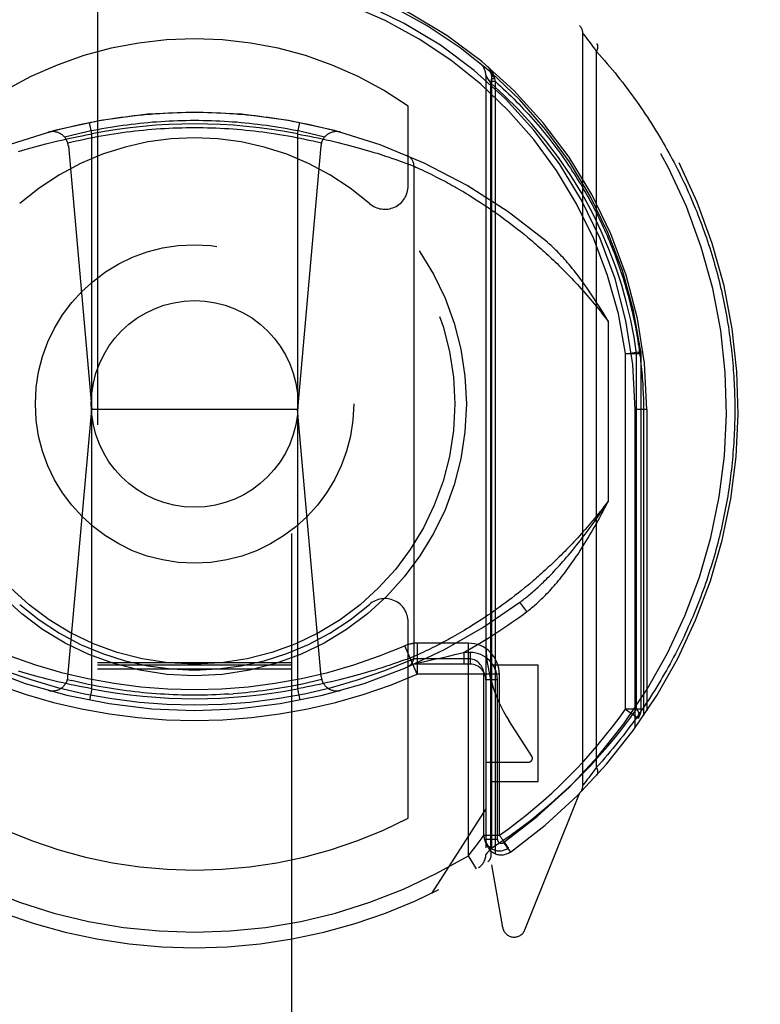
# Model space of a CAD drawing. Header units: inches. Extents: x 0 to 181, y 0 to 117.
# Tile 15 of 92: x 55.779 to 56.733, y 11.917 to 13.185. Entities that reach past the tile are written whole.
import ezdxf

# ---------------------------------------------------------------- set-up
doc = ezdxf.new("R2010")
doc.units = ezdxf.units.IN
doc.header["$LTSCALE"] = 9.946809
doc.header["$MEASUREMENT"] = 0
doc.linetypes.add('HIDDEN', pattern=[0.2, 0.1, -0.1])
doc.layers.get('0').update_dxf_attribs({"linetype": 'CONTINUOUS'})
doc.layers.add('DEFAULT_2', color=8, linetype='HIDDEN')
doc.layers.add('DIMENSIONS', color=7, linetype='CONTINUOUS')
doc.styles.get("Standard").update_dxf_attribs({"font": 'arial.ttf'})
doc.dimstyles.new('DIMSTYLE_1', dxfattribs={"dimtxt": 0.797872, "dimasz": 1.06383, "dimexe": 0.09, "dimexo": 0.07, "dimgap": 0.0375, "dimtad": 0, "dimtih": 1, "dimtoh": 1, "dimzin": 4, "dimdsep": 46, "dimtxsty": 'Standard', "dimblk": '_FILLED', "dimblk1": '_FILLED', "dimblk2": '_FILLED', "dimcen": 0.09, "dimazin": 1, "dimtfac": 1, "dimtofl": 0, "dimtmove": 0, "dimatfit": 3, "dimldrblk": '_FILLED', "dimfxl": 1, "dimtolj": 1, "dimtzin": 4, "dimarcsym": 0})

# ---------------------------------------------------------------- blocks, each defined once
blk = doc.blocks.new('_FILLED')
at = {"color": 0, "linetype": 'ByBlock'}
blk.add_solid([(0, 0), (-1, 0.2), (-1, -0.2)], dxfattribs=at)
blk = doc.blocks.new('*D13')
at = {"layer": 'DIMENSIONS', "color": 2, "linetype": 'Continuous'}
for p, q in [((55.1921, 50.0227), (53.1503, 50.0227)), ((58.8171, 50.0227), (60.9448, 50.0227))]:
    blk.add_line(p, q, dxfattribs=at)
at = {"layer": 'DIMENSIONS', "color": 2, "linetype": 'Continuous', "xscale": 1.0638297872, "yscale": 1.0638297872, "zscale": 1.0638297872}
blk.add_blockref('_FILLED', (55.1921, 50.0227), dxfattribs=at)
at = {"layer": 'DIMENSIONS', "color": 2, "linetype": 'Continuous', "xscale": 1.0638297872, "yscale": 1.0638297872, "zscale": 1.0638297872, "rotation": 180}
blk.add_blockref('_FILLED', (58.8171, 50.0227), dxfattribs=at)
at = {"layer": 'DIMENSIONS', "color": 2, "linetype": 'Continuous', "insert": (52.7513, 50.4216), "char_height": 0.79787, "width": 2.168196, "attachment_point": 3, "line_spacing_factor": 0.9}
blk.add_mtext('3.63', dxfattribs=at)

msp = doc.modelspace()

# ---------------------------------------------------------------- linework, layer by layer
at = {"layer": 'DEFAULT_2', "color": 8, "linetype": 'HIDDEN'}
for p, q in [((55.8796, 35.5408), (55.8796, 9.539)), ((56.1296, 9.539), (56.1296, 35.5408)), ((56.5046, 12.1992), (56.5046, 13.1667)), ((56.5047, 13.1666), (56.5048, 13.1665)), ((56.5048, 13.1665), (56.5066, 13.1643)), ((56.5066, 13.1643), (56.5084, 13.1619)), ((56.5084, 13.1619), (56.5102, 13.1596)), ((56.5102, 13.1596), (56.5122, 13.1571)), ((56.5122, 13.1571), (56.514, 13.1546)), ((56.514, 13.1546), (56.5161, 13.1518)), ((56.5161, 13.1518), (56.518, 13.1494)), ((56.5205, 13.1459), (56.5222, 13.1436)), ((56.5222, 12.2223), (56.5222, 13.1436)), ((56.3796, 13.1131), (56.3796, 12.11)), ((56.3799, 13.1125), (56.381, 13.1108)), ((56.381, 13.1108), (56.3828, 13.1077)), ((56.3828, 13.1077), (56.3855, 13.1032)), ((56.3871, 13.1129), (56.3871, 13.1128)), ((56.3871, 13.1129), (56.3871, 12.0967)), ((56.3871, 13.1091), (56.3906, 13.1091)), ((56.3871, 13.1053), (56.3915, 13.1053)), ((56.3901, 13.1117), (56.3903, 13.111)), ((56.3903, 13.111), (56.3906, 13.1091)), ((56.3906, 13.1091), (56.3915, 13.1053)), ((56.3915, 13.1053), (56.3915, 12.0718)), ((56.3855, 13.1033), (56.3855, 12.1173)), ((56.2796, 12.9706), (56.2796, 13.0734)), ((55.8721, 13.0375), (55.8692, 13.0522)), ((56.1371, 13.0375), (56.14, 13.0522)), ((55.8283, 13.0285), (55.8335, 13.0297)), ((55.8335, 13.0297), (55.8387, 13.0309)), ((55.8387, 13.0309), (55.8439, 13.032)), ((55.8439, 13.032), (55.8492, 13.0331)), ((55.8492, 13.0331), (55.8545, 13.0342)), ((55.8545, 13.0342), (55.8597, 13.0352)), ((55.8597, 13.0352), (55.865, 13.0362)), ((55.8721, 12.3234), (55.8721, 13.0375)), ((56.1371, 13.0375), (56.1424, 13.0366)), ((56.1371, 13.0375), (56.1371, 12.3234)), ((56.1424, 13.0366), (56.1477, 13.0356)), ((56.1477, 13.0356), (56.153, 13.0346)), ((56.153, 13.0346), (56.1583, 13.0335)), ((56.1583, 13.0335), (56.1636, 13.0324)), ((56.1636, 13.0324), (56.1688, 13.0313)), ((56.1688, 13.0313), (56.174, 13.0301)), ((56.174, 13.0301), (56.1792, 13.0289)), ((55.7821, 13.0163), (55.7865, 13.0176)), ((55.7865, 13.0176), (55.7895, 13.0185)), ((55.7895, 13.0185), (55.794, 13.0198)), ((55.794, 13.0198), (55.7987, 13.021)), ((55.7987, 13.021), (55.8034, 13.0223)), ((55.8034, 13.0223), (55.8083, 13.0236)), ((55.8083, 13.0236), (55.8132, 13.0249)), ((55.8132, 13.0249), (55.8182, 13.0261)), ((55.8182, 13.0261), (55.8232, 13.0273)), ((55.8232, 13.0273), (55.8283, 13.0285)), ((55.842, 13.0223), (55.8721, 12.683)), ((56.1673, 13.0223), (56.1371, 12.683)), ((56.1792, 13.0289), (56.1843, 13.0277)), ((56.1843, 13.0277), (56.1894, 13.0265)), ((56.1894, 13.0265), (56.1944, 13.0253)), ((56.1944, 13.0253), (56.1993, 13.024)), ((56.1993, 13.024), (56.2042, 13.0228)), ((56.2042, 13.0228), (56.209, 13.0215)), ((56.209, 13.0215), (56.2137, 13.0202)), ((56.2137, 13.0202), (56.2183, 13.0189)), ((56.2183, 13.0189), (56.2227, 13.0176)), ((56.2227, 13.0176), (56.2271, 13.0163)), ((55.7779, 13.0151), (55.7821, 13.0163)), ((56.2271, 13.0163), (56.2314, 13.0151)), ((56.2314, 13.0151), (56.2355, 13.0138)), ((56.2355, 13.0138), (56.2395, 13.0126)), ((56.2395, 13.0126), (56.2434, 13.0114)), ((56.2434, 13.0114), (56.2471, 13.0102)), ((56.2471, 13.0102), (56.2506, 13.009)), ((56.2506, 13.009), (56.254, 13.0079)), ((56.254, 13.0079), (56.2583, 13.0064)), ((56.2583, 13.0064), (56.2624, 13.0051)), ((56.2624, 13.0051), (56.2661, 13.0038)), ((56.2661, 13.0038), (56.2695, 13.0026)), ((56.2695, 13.0026), (56.2719, 13.0017)), ((56.2719, 13.0017), (56.2755, 13.0004)), ((56.2755, 13.0004), (56.2791, 12.9991)), ((56.2791, 12.9991), (56.2825, 12.9978)), ((56.2825, 12.9978), (56.286, 12.9965)), ((56.286, 12.9965), (56.2869, 12.9962)), ((56.2869, 12.9962), (56.287, 12.9961)), ((56.287, 12.9961), (56.2871, 12.9961)), ((56.2871, 12.9961), (56.2872, 12.9961)), ((56.2871, 12.9961), (56.2871, 12.3649)), ((56.2872, 12.9961), (56.2896, 12.9949)), ((56.2896, 12.9949), (56.2925, 12.9936)), ((56.2925, 12.9936), (56.2952, 12.9924)), ((56.2952, 12.9924), (56.2977, 12.9912)), ((56.2977, 12.9912), (56.3006, 12.9898)), ((56.3006, 12.9898), (56.3038, 12.9883)), ((56.3038, 12.9883), (56.3064, 12.987)), ((56.3064, 12.987), (56.3092, 12.9856)), ((56.3092, 12.9856), (56.3122, 12.9841)), ((56.3122, 12.9841), (56.3154, 12.9825)), ((56.3154, 12.9825), (56.3187, 12.9808)), ((56.3187, 12.9808), (56.3222, 12.979)), ((56.3222, 12.979), (56.3258, 12.977)), ((56.3258, 12.977), (56.3284, 12.9757)), ((56.3284, 12.9757), (56.331, 12.9743)), ((56.331, 12.9743), (56.3336, 12.9728)), ((56.3336, 12.9728), (56.3364, 12.9713)), ((56.3364, 12.9713), (56.3392, 12.9697)), ((56.3392, 12.9697), (56.342, 12.9681)), ((56.342, 12.9681), (56.345, 12.9664)), ((56.345, 12.9664), (56.348, 12.9646)), ((56.348, 12.9646), (56.3511, 12.9628)), ((56.3511, 12.9628), (56.3542, 12.9609)), ((56.3542, 12.9609), (56.3574, 12.959)), ((56.3574, 12.959), (56.3606, 12.957)), ((56.3606, 12.957), (56.3639, 12.9549)), ((56.3639, 12.9549), (56.3673, 12.9528)), ((56.3673, 12.9528), (56.3708, 12.9506)), ((56.3708, 12.9506), (56.3742, 12.9483)), ((56.3742, 12.9483), (56.3778, 12.946)), ((56.3778, 12.946), (56.3814, 12.9436)), ((56.3814, 12.9436), (56.3851, 12.9411)), ((56.3851, 12.9411), (56.3888, 12.9385)), ((56.3888, 12.9385), (56.3926, 12.9359)), ((56.3926, 12.9359), (56.3964, 12.9332)), ((56.3964, 12.9332), (56.4003, 12.9304)), ((56.4003, 12.9304), (56.4042, 12.9275)), ((56.4042, 12.9275), (56.4082, 12.9245)), ((56.4082, 12.9245), (56.4122, 12.9215)), ((56.4122, 12.9215), (56.4163, 12.9183)), ((56.4163, 12.9183), (56.4204, 12.9151)), ((56.4204, 12.9151), (56.4246, 12.9118)), ((56.4246, 12.9118), (56.4288, 12.9084)), ((56.4288, 12.9084), (56.4331, 12.9048)), ((56.5371, 12.7964), (56.5371, 12.5646)), ((56.5596, 12.7546), (56.5794, 12.7573)), ((56.5596, 12.2971), (56.5596, 12.7547)), ((56.5796, 12.7546), (56.5596, 12.7546)), ((56.5738, 12.2971), (56.5738, 12.7547)), ((56.5796, 12.7546), (56.5794, 12.7573)), ((56.5796, 12.2971), (56.5796, 12.7546)), ((55.8415, 12.3388), (55.8721, 12.683)), ((56.1371, 12.683), (55.8721, 12.683)), ((56.1677, 12.3388), (56.1371, 12.683)), ((56.5871, 12.683), (56.5721, 12.6829)), ((56.5721, 12.2732), (56.5721, 12.6829)), ((56.5871, 12.683), (56.5827, 12.6829)), ((56.5827, 12.6829), (56.5827, 12.2883)), ((56.5871, 12.683), (56.5871, 12.2948)), ((56.4404, 12.4622), (56.4361, 12.4585)), ((56.4212, 12.4465), (56.4171, 12.4432)), ((56.4254, 12.4498), (56.4212, 12.4465)), ((56.4296, 12.4532), (56.4254, 12.4498)), ((56.405, 12.434), (56.4011, 12.4312)), ((56.409, 12.437), (56.405, 12.434)), ((56.413, 12.4401), (56.409, 12.437)), ((56.4171, 12.4432), (56.413, 12.4401)), ((56.4326, 12.4227), (56.4236, 12.4347)), ((56.3896, 12.423), (56.3859, 12.4204)), ((56.3934, 12.4256), (56.3896, 12.423)), ((56.3972, 12.4283), (56.3934, 12.4256)), ((56.4011, 12.4312), (56.3972, 12.4283)), ((56.2796, 12.1567), (56.2796, 12.4094)), ((56.368, 12.4086), (56.3646, 12.4064)), ((56.3715, 12.4108), (56.368, 12.4086)), ((56.375, 12.4131), (56.3715, 12.4108)), ((56.3786, 12.4155), (56.375, 12.4131)), ((56.3822, 12.4179), (56.3786, 12.4155)), ((56.3859, 12.4204), (56.3822, 12.4179)), ((56.3486, 12.3967), (56.3456, 12.3949)), ((56.3517, 12.3985), (56.3486, 12.3967)), ((56.3548, 12.4004), (56.3517, 12.3985)), ((56.358, 12.4023), (56.3548, 12.4004)), ((56.3613, 12.4044), (56.358, 12.4023)), ((56.3646, 12.4064), (56.3613, 12.4044)), ((56.3263, 12.3841), (56.3238, 12.3828)), ((56.3288, 12.3855), (56.3263, 12.3841)), ((56.3314, 12.3869), (56.3288, 12.3855)), ((56.3341, 12.3884), (56.3314, 12.3869)), ((56.3369, 12.3899), (56.3341, 12.3884)), ((56.3397, 12.3915), (56.3369, 12.3899)), ((56.3426, 12.3932), (56.3397, 12.3915)), ((56.3456, 12.3949), (56.3426, 12.3932)), ((56.2913, 12.342), (56.2754, 12.3787)), ((56.3571, 12.382), (56.2913, 12.382)), ((56.2913, 12.382), (56.2913, 12.342)), ((56.2993, 12.3705), (56.2965, 12.3692)), ((56.3024, 12.372), (56.2993, 12.3705)), ((56.3049, 12.3732), (56.3024, 12.372)), ((56.3076, 12.3745), (56.3049, 12.3732)), ((56.3105, 12.376), (56.3076, 12.3745)), ((56.3136, 12.3775), (56.3105, 12.376)), ((56.3168, 12.3792), (56.3136, 12.3775)), ((56.3202, 12.3809), (56.3168, 12.3792)), ((56.3238, 12.3828), (56.3202, 12.3809)), ((56.3571, 12.1085), (56.3571, 12.382)), ((56.267, 12.3575), (56.2633, 12.3562)), ((56.2703, 12.3587), (56.267, 12.3575)), ((56.2741, 12.36), (56.2703, 12.3587)), ((56.2774, 12.3612), (56.2741, 12.36)), ((56.2807, 12.3624), (56.2774, 12.3612)), ((56.284, 12.3637), (56.2807, 12.3624)), ((56.287, 12.3648), (56.284, 12.3637)), ((56.2871, 12.3649), (56.287, 12.3648)), ((56.288, 12.3653), (56.2872, 12.3649)), ((56.2908, 12.3665), (56.288, 12.3653)), ((56.2901, 12.3563), (56.2991, 12.3582)), ((56.2936, 12.3678), (56.2908, 12.3665)), ((56.3571, 12.362), (56.2913, 12.362)), ((56.2965, 12.3692), (56.2936, 12.3678)), ((56.2991, 12.3582), (56.3046, 12.3594)), ((56.3046, 12.3594), (56.3133, 12.3613)), ((56.3133, 12.3613), (56.3224, 12.3633)), ((56.3224, 12.3633), (56.3316, 12.3654)), ((56.3316, 12.3654), (56.3413, 12.3677)), ((56.3413, 12.3677), (56.3511, 12.37)), ((56.3596, 12.37), (56.3511, 12.37)), ((56.3511, 12.37), (56.3511, 12.355)), ((56.3596, 12.37), (56.3596, 12.355)), ((55.7821, 12.3446), (55.7779, 12.3459)), ((55.8796, 12.3572), (56.1296, 12.3572)), ((55.8796, 12.354), (56.1296, 12.354)), ((55.8796, 12.3489), (56.1296, 12.3489)), ((56.2286, 12.345), (56.2242, 12.3437)), ((56.2328, 12.3463), (56.2286, 12.345)), ((56.2368, 12.3475), (56.2328, 12.3463)), ((56.2408, 12.3488), (56.2368, 12.3475)), ((56.2446, 12.35), (56.2408, 12.3488)), ((56.2483, 12.3511), (56.2446, 12.35)), ((56.2518, 12.3523), (56.2483, 12.3511)), ((56.2551, 12.3534), (56.2518, 12.3523)), ((56.2594, 12.3548), (56.2551, 12.3534)), ((56.2633, 12.3562), (56.2594, 12.3548)), ((56.3596, 12.355), (56.2871, 12.355)), ((56.4471, 12.3539), (56.3871, 12.3539)), ((56.4471, 12.2039), (56.4471, 12.3539)), ((55.7865, 12.3433), (55.7821, 12.3446)), ((55.791, 12.342), (55.7865, 12.3433)), ((55.7956, 12.3407), (55.791, 12.342)), ((55.8003, 12.3395), (55.7956, 12.3407)), ((55.805, 12.3382), (55.8003, 12.3395)), ((55.8099, 12.3369), (55.805, 12.3382)), ((55.8148, 12.3357), (55.8099, 12.3369)), ((55.8199, 12.3344), (55.8148, 12.3357)), ((55.8249, 12.3332), (55.8199, 12.3344)), ((55.83, 12.332), (55.8249, 12.3332)), ((55.8409, 12.3351), (55.8462, 12.3338)), ((56.1809, 12.3324), (56.1757, 12.3312)), ((56.186, 12.3336), (56.1809, 12.3324)), ((56.1911, 12.3348), (56.186, 12.3336)), ((56.196, 12.3361), (56.1911, 12.3348)), ((56.201, 12.3373), (56.196, 12.3361)), ((56.2058, 12.3386), (56.201, 12.3373)), ((56.2106, 12.3399), (56.2058, 12.3386)), ((56.2152, 12.3412), (56.2106, 12.3399)), ((56.2198, 12.3425), (56.2152, 12.3412)), ((56.2242, 12.3437), (56.2198, 12.3425)), ((56.3971, 12.342), (56.2912, 12.342)), ((56.3771, 12.1347), (56.3771, 12.342)), ((56.3946, 12.335), (56.3796, 12.335)), ((56.3946, 12.1295), (56.3946, 12.335)), ((56.3971, 12.1347), (56.3971, 12.342)), ((55.8352, 12.3308), (55.83, 12.332)), ((55.8404, 12.3297), (55.8352, 12.3308)), ((55.8457, 12.3285), (55.8404, 12.3297)), ((55.8509, 12.3274), (55.8457, 12.3285)), ((55.8562, 12.3264), (55.8509, 12.3274)), ((55.8615, 12.3254), (55.8562, 12.3264)), ((55.8668, 12.3244), (55.8615, 12.3254)), ((55.8721, 12.3234), (55.8668, 12.3244)), ((55.8721, 12.3234), (55.8692, 12.3087)), ((56.1371, 12.3234), (56.14, 12.3087)), ((56.1495, 12.3257), (56.1442, 12.3247)), ((56.1548, 12.3267), (56.1495, 12.3257)), ((56.1601, 12.3278), (56.1548, 12.3267)), ((56.1653, 12.3289), (56.1601, 12.3278)), ((56.1706, 12.33), (56.1653, 12.3289)), ((56.1757, 12.3312), (56.1706, 12.33)), ((56.0487, 12.3165), (56.0542, 12.3169)), ((56.5796, 12.2971), (56.5596, 12.2971)), ((56.5596, 12.2971), (56.5759, 12.2855)), ((56.4388, 12.2366), (56.4094, 12.2825)), ((56.3796, 12.2289), (56.4346, 12.2289)), ((56.52, 12.2193), (56.518, 12.2166)), ((56.5222, 12.2223), (56.52, 12.2193)), ((56.5102, 12.2064), (56.5084, 12.204)), ((56.5122, 12.2089), (56.5102, 12.2064)), ((56.514, 12.2113), (56.5122, 12.2089)), ((56.5161, 12.2141), (56.514, 12.2113)), ((56.518, 12.2166), (56.5161, 12.2141)), ((56.3871, 12.2039), (56.4471, 12.2039)), ((56.5047, 12.1993), (56.5046, 12.1992)), ((56.5049, 12.1996), (56.5047, 12.1994)), ((56.5047, 12.1994), (56.5047, 12.1993)), ((56.5066, 12.2017), (56.5049, 12.1996)), ((56.5084, 12.204), (56.5066, 12.2017)), ((56.43, 12.0131), (56.5002, 12.1886)), ((56.3796, 12.1689), (56.3096, 12.0599)), ((56.3771, 12.1347), (56.3971, 12.1347)), ((56.3946, 12.1295), (56.3796, 12.1295)), ((56.3855, 12.1173), (56.3829, 12.114)), ((56.4025, 12.1254), (56.4112, 12.1132)), ((56.408, 12.1178), (56.4084, 12.1182)), ((56.4084, 12.1182), (56.4087, 12.1183)), ((56.4084, 12.1182), (56.4087, 12.1183)), ((56.3571, 12.1085), (56.3622, 12.1147)), ((56.3675, 12.0914), (56.3571, 12.1085)), ((56.3829, 12.114), (56.381, 12.1117)), ((56.3871, 12.0967), (56.4013, 12.0161))]:
    msp.add_line(p, q, dxfattribs=at)
for points in [[(56.5046, 13.1667), (56.5046, 13.1667), (56.5047, 13.1666)], [(56.518, 13.1494), (56.52, 13.1466), (56.5205, 13.1459)], [(56.5222, 13.1436), (56.5223, 13.1439), (56.5225, 13.1441), (56.5226, 13.1444), (56.5227, 13.1446), (56.5228, 13.1449), (56.5229, 13.1451), (56.523, 13.1454), (56.5231, 13.1456), (56.5232, 13.1459), (56.5233, 13.1461), (56.5234, 13.1464), (56.5235, 13.1466), (56.5236, 13.1469), (56.5236, 13.1471), (56.5237, 13.1473), (56.5238, 13.1476), (56.5238, 13.1478), (56.5239, 13.148), (56.5239, 13.1483), (56.5239, 13.1485), (56.524, 13.1487), (56.524, 13.149), (56.524, 13.1492), (56.524, 13.1494), (56.524, 13.1496), (56.524, 13.1498), (56.524, 13.1501), (56.524, 13.1503), (56.524, 13.1505), (56.524, 13.1507), (56.524, 13.1509), (56.5239, 13.1511), (56.5239, 13.1513), (56.5238, 13.1515), (56.5238, 13.1516), (56.5237, 13.1518), (56.5237, 13.152), (56.5236, 13.1522), (56.5236, 13.1524), (56.5235, 13.1525), (56.5234, 13.1527), (56.5233, 13.1528), (56.5232, 13.153), (56.5231, 13.1532), (56.523, 13.1533), (56.5229, 13.1534), (56.5228, 13.1536), (56.5227, 13.1537)], [(56.5222, 13.1436), (56.5257, 13.1397), (56.5292, 13.1358), (56.5326, 13.1319), (56.536, 13.1279), (56.5394, 13.124), (56.5427, 13.12), (56.546, 13.116), (56.5492, 13.112), (56.5524, 13.108), (56.5556, 13.104), (56.5587, 13.0999), (56.5618, 13.0959), (56.5648, 13.0918), (56.5678, 13.0878), (56.5708, 13.0837), (56.5737, 13.0796), (56.5766, 13.0755), (56.5794, 13.0715), (56.5822, 13.0673), (56.585, 13.0632), (56.5877, 13.0591), (56.5904, 13.055), (56.593, 13.0509), (56.5957, 13.0467), (56.5982, 13.0426), (56.6008, 13.0384), (56.6033, 13.0343), (56.6058, 13.0301), (56.6082, 13.0259), (56.6106, 13.0218), (56.6129, 13.0176), (56.6153, 13.0134), (56.6175, 13.0092), (56.6198, 13.005), (56.622, 13.0008), (56.6242, 12.9966), (56.6263, 12.9924), (56.6284, 12.9882), (56.6305, 12.984), (56.6326, 12.9798), (56.6346, 12.9756), (56.6366, 12.9714), (56.6385, 12.9671), (56.6404, 12.9629), (56.6423, 12.9587), (56.6441, 12.9545), (56.6459, 12.9502), (56.6477, 12.946), (56.6494, 12.9418), (56.6512, 12.9376), (56.6528, 12.9333), (56.6545, 12.9291), (56.6561, 12.9248), (56.6577, 12.9206), (56.6592, 12.9164), (56.6608, 12.9121), (56.6622, 12.9079), (56.6637, 12.9036), (56.6651, 12.8994), (56.6665, 12.8952), (56.6679, 12.8909), (56.6692, 12.8867), (56.6705, 12.8824), (56.6718, 12.8782), (56.6731, 12.8739), (56.6743, 12.8697), (56.6755, 12.8655), (56.6766, 12.8612), (56.6778, 12.857), (56.6789, 12.8527), (56.6799, 12.8485), (56.681, 12.8442), (56.682, 12.84), (56.683, 12.8358), (56.6839, 12.8315), (56.6849, 12.8273), (56.6858, 12.823), (56.6866, 12.8188), (56.6875, 12.8145), (56.6883, 12.8103), (56.6891, 12.8061), (56.6898, 12.8018), (56.6906, 12.7976), (56.6913, 12.7933), (56.692, 12.7891), (56.6926, 12.7849), (56.6932, 12.7806), (56.6938, 12.7764), (56.6944, 12.7721), (56.6949, 12.7679), (56.6955, 12.7637), (56.6959, 12.7594), (56.6964, 12.7552), (56.6968, 12.7509), (56.6973, 12.7467), (56.6976, 12.7425), (56.698, 12.7382), (56.6983, 12.734), (56.6986, 12.7297), (56.6989, 12.7255), (56.6992, 12.7212), (56.6994, 12.717), (56.6996, 12.7128), (56.6997, 12.7085), (56.6999, 12.7043), (56.7, 12.7), (56.7001, 12.6958), (56.7002, 12.6915), (56.7002, 12.6872), (56.7002, 12.683)], [(56.3818, 13.1243), (56.382, 13.1242), (56.3822, 13.124), (56.3824, 13.1238), (56.3826, 13.1237), (56.3828, 13.1235), (56.383, 13.1233), (56.3832, 13.1231), (56.3833, 13.123), (56.3835, 13.1228), (56.3837, 13.1226), (56.3839, 13.1224), (56.3841, 13.1222), (56.3842, 13.122), (56.3844, 13.1219), (56.3846, 13.1217), (56.3847, 13.1215), (56.3849, 13.1213), (56.3851, 13.1211), (56.3852, 13.1209), (56.3854, 13.1207), (56.3856, 13.1205), (56.3857, 13.1203), (56.3859, 13.1201), (56.386, 13.1199), (56.3862, 13.1197), (56.3863, 13.1195), (56.3865, 13.1193), (56.3866, 13.1191), (56.3868, 13.1189), (56.3869, 13.1186), (56.3871, 13.1184), (56.3872, 13.1182), (56.3873, 13.118), (56.3875, 13.1178), (56.3876, 13.1176), (56.3877, 13.1174), (56.3879, 13.1171), (56.388, 13.1169), (56.3881, 13.1167), (56.3882, 13.1165), (56.3884, 13.1162), (56.3885, 13.116), (56.3886, 13.1158), (56.3887, 13.1156), (56.3888, 13.1153), (56.3889, 13.1151), (56.389, 13.1149), (56.3891, 13.1146), (56.3892, 13.1144), (56.3893, 13.1142), (56.3894, 13.1139), (56.3895, 13.1137), (56.3896, 13.1134), (56.3897, 13.1132), (56.3898, 13.113), (56.3898, 13.1127), (56.3899, 13.1125), (56.39, 13.1122), (56.3901, 13.112), (56.3901, 13.1117)], [(56.3855, 13.1032), (56.3863, 13.1055), (56.3869, 13.1078), (56.3872, 13.11), (56.3873, 13.112), (56.387, 13.1139), (56.3864, 13.1156), (56.3855, 13.1171), (56.3844, 13.1183)], [(56.3796, 13.1131), (56.3797, 13.1129), (56.3799, 13.1125)], [(56.387, 13.1144), (56.3871, 13.1143), (56.3871, 13.1142), (56.3871, 13.1141), (56.3871, 13.114), (56.3872, 13.1139), (56.3872, 13.1138), (56.3873, 13.1137), (56.3873, 13.1136), (56.3874, 13.1135), (56.3875, 13.1135), (56.3875, 13.1134), (56.3876, 13.1133), (56.3877, 13.1132), (56.3878, 13.1131), (56.3879, 13.113), (56.388, 13.1129), (56.3881, 13.1128), (56.3882, 13.1127), (56.3884, 13.1126), (56.3885, 13.1126), (56.3886, 13.1125), (56.3888, 13.1124), (56.3889, 13.1123), (56.3891, 13.1122), (56.3893, 13.1121), (56.3894, 13.1121), (56.3896, 13.112), (56.3898, 13.1119), (56.3899, 13.1118), (56.3901, 13.1117)], [(56.3871, 13.1128), (56.3871, 13.1127), (56.3872, 13.1126), (56.3872, 13.1126), (56.3872, 13.1125), (56.3873, 13.1125), (56.3873, 13.1124), (56.3874, 13.1123), (56.3874, 13.1123), (56.3875, 13.1122), (56.3876, 13.1121), (56.3877, 13.1121), (56.3877, 13.112), (56.3878, 13.112), (56.3879, 13.1119), (56.388, 13.1118), (56.3881, 13.1118), (56.3883, 13.1117), (56.3884, 13.1117), (56.3885, 13.1116), (56.3886, 13.1115), (56.3888, 13.1115), (56.3889, 13.1114), (56.3891, 13.1114), (56.3892, 13.1113), (56.3894, 13.1113), (56.3896, 13.1112), (56.3897, 13.1112), (56.3899, 13.1111), (56.3901, 13.1111), (56.3903, 13.111)], [(56.3915, 13.1053), (56.395, 13.1021), (56.3985, 13.0989), (56.402, 13.0957), (56.4054, 13.0925), (56.4088, 13.0893), (56.4122, 13.086), (56.4155, 13.0828), (56.4188, 13.0795), (56.422, 13.0762), (56.4252, 13.0729), (56.4283, 13.0696), (56.4315, 13.0662), (56.4346, 13.0629), (56.4376, 13.0595), (56.4406, 13.0561), (56.4436, 13.0527), (56.4465, 13.0493), (56.4494, 13.0459), (56.4523, 13.0424), (56.4551, 13.039), (56.4579, 13.0356), (56.4607, 13.0321), (56.4634, 13.0286), (56.4661, 13.0251), (56.4687, 13.0216), (56.4713, 13.0181), (56.4739, 13.0146), (56.4765, 13.0111), (56.479, 13.0076), (56.4814, 13.0041), (56.4839, 13.0005), (56.4863, 12.997), (56.4886, 12.9934), (56.491, 12.9898), (56.4933, 12.9863), (56.4956, 12.9827), (56.4978, 12.9791), (56.5, 12.9755), (56.5022, 12.9719), (56.5043, 12.9684), (56.5064, 12.9648), (56.5085, 12.9611), (56.5105, 12.9575), (56.5125, 12.9539), (56.5145, 12.9503), (56.5164, 12.9467), (56.5183, 12.9431), (56.5202, 12.9394), (56.522, 12.9358), (56.5239, 12.9322), (56.5256, 12.9285), (56.5274, 12.9249), (56.5291, 12.9212), (56.5308, 12.9176), (56.5325, 12.9139), (56.5341, 12.9103), (56.5357, 12.9066), (56.5373, 12.903), (56.5388, 12.8993), (56.5403, 12.8957), (56.5418, 12.892), (56.5433, 12.8884), (56.5447, 12.8847), (56.5461, 12.881), (56.5475, 12.8774), (56.5488, 12.8737), (56.5501, 12.87), (56.5514, 12.8664), (56.5527, 12.8627), (56.5539, 12.859), (56.5551, 12.8554), (56.5563, 12.8517), (56.5574, 12.848), (56.5585, 12.8444), (56.5596, 12.8407), (56.5607, 12.837), (56.5617, 12.8334), (56.5628, 12.8297), (56.5637, 12.826), (56.5647, 12.8224), (56.5656, 12.8187), (56.5665, 12.815), (56.5674, 12.8114), (56.5683, 12.8077), (56.5691, 12.804), (56.5699, 12.8004), (56.5707, 12.7967), (56.5715, 12.793), (56.5722, 12.7894), (56.5729, 12.7857), (56.5736, 12.782), (56.5742, 12.7783), (56.5749, 12.7747), (56.5755, 12.771), (56.576, 12.7673), (56.5766, 12.7637), (56.5771, 12.76), (56.5776, 12.7563), (56.5781, 12.7527), (56.5786, 12.749), (56.579, 12.7454), (56.5794, 12.7417), (56.5798, 12.738), (56.5802, 12.7344), (56.5805, 12.7307), (56.5808, 12.727), (56.5811, 12.7233), (56.5814, 12.7197), (56.5816, 12.716), (56.5818, 12.7123), (56.582, 12.7087), (56.5822, 12.705), (56.5823, 12.7013), (56.5825, 12.6977), (56.5826, 12.694), (56.5826, 12.6903), (56.5827, 12.6866), (56.5827, 12.6829)], [(56.5168, 12.936), (56.5035, 12.9604), (56.4889, 12.9841), (56.4732, 13.0072), (56.4564, 13.0293), (56.4389, 13.0501), (56.4211, 13.0695), (56.4033, 13.0872), (56.3855, 13.1033)], [(55.8167, 13.0398), (55.8221, 13.0412), (55.8275, 13.0427), (55.8329, 13.0441), (55.8383, 13.0454), (55.8438, 13.0467), (55.8492, 13.048), (55.8547, 13.0492), (55.8602, 13.0504), (55.8656, 13.0515), (55.8711, 13.0526), (55.8766, 13.0537), (55.8821, 13.0547), (55.8876, 13.0556), (55.8932, 13.0565), (55.8987, 13.0574), (55.9042, 13.0582), (55.9098, 13.059), (55.9153, 13.0597), (55.9209, 13.0604), (55.9264, 13.0611), (55.932, 13.0617), (55.9376, 13.0622), (55.9431, 13.0628), (55.9487, 13.0632), (55.9543, 13.0637), (55.9599, 13.064), (55.9655, 13.0644), (55.9711, 13.0647), (55.9766, 13.0649), (55.9822, 13.0651), (55.9878, 13.0653), (55.9934, 13.0654), (55.999, 13.0654), (56.0046, 13.0655), (56.0102, 13.0654), (56.0158, 13.0654), (56.0214, 13.0653), (56.027, 13.0651), (56.0326, 13.0649), (56.0382, 13.0647), (56.0438, 13.0644), (56.0494, 13.064), (56.0549, 13.0637), (56.0605, 13.0632), (56.0661, 13.0628), (56.0717, 13.0622), (56.0772, 13.0617), (56.0828, 13.0611), (56.0884, 13.0604), (56.0939, 13.0597), (56.0995, 13.059), (56.105, 13.0582), (56.1105, 13.0574), (56.1161, 13.0565), (56.1216, 13.0556), (56.1271, 13.0547), (56.1326, 13.0537), (56.1381, 13.0526), (56.1436, 13.0515), (56.1491, 13.0504), (56.1546, 13.0492), (56.16, 13.048), (56.1655, 13.0467), (56.1709, 13.0454), (56.1763, 13.0441), (56.1818, 13.0427), (56.1872, 13.0412), (56.1926, 13.0398)], [(56.172, 13.0335), (56.1667, 13.0348), (56.1614, 13.0361), (56.156, 13.0374), (56.1507, 13.0386), (56.1454, 13.0397), (56.14, 13.0409), (56.1347, 13.042), (56.1293, 13.043), (56.1239, 13.044), (56.1186, 13.0449), (56.1132, 13.0458), (56.1078, 13.0467), (56.1024, 13.0475), (56.097, 13.0483), (56.0916, 13.049), (56.0862, 13.0497), (56.0808, 13.0503), (56.0753, 13.0509), (56.0699, 13.0515), (56.0645, 13.052), (56.0591, 13.0525), (56.0536, 13.0529), (56.0482, 13.0533), (56.0427, 13.0536), (56.0373, 13.0539), (56.0319, 13.0541), (56.0264, 13.0543), (56.021, 13.0545), (56.0155, 13.0546), (56.0101, 13.0547), (56.0046, 13.0547), (55.9992, 13.0547), (55.9937, 13.0546), (55.9883, 13.0545), (55.9828, 13.0543), (55.9774, 13.0541), (55.9719, 13.0539), (55.9665, 13.0536), (55.9611, 13.0533), (55.9556, 13.0529), (55.9502, 13.0525), (55.9447, 13.052), (55.9393, 13.0515), (55.9339, 13.0509), (55.9285, 13.0503), (55.9231, 13.0497), (55.9176, 13.049), (55.9122, 13.0483), (55.9068, 13.0475), (55.9014, 13.0467), (55.8961, 13.0458), (55.8907, 13.0449), (55.8853, 13.044), (55.8799, 13.043), (55.8746, 13.042), (55.8692, 13.0409), (55.8639, 13.0397), (55.8585, 13.0386), (55.8532, 13.0374), (55.8479, 13.0361), (55.8426, 13.0348), (55.8373, 13.0335)], [(55.8413, 13.0259), (55.8466, 13.0272), (55.852, 13.0285), (55.8573, 13.0297), (55.8627, 13.0309), (55.8681, 13.032), (55.8735, 13.0331), (55.8789, 13.0341), (55.8843, 13.0351), (55.8897, 13.036), (55.8951, 13.037), (55.9006, 13.0378), (55.906, 13.0386), (55.9114, 13.0394), (55.9169, 13.0401), (55.9223, 13.0408), (55.9278, 13.0415), (55.9333, 13.0421), (55.9387, 13.0426), (55.9442, 13.0431), (55.9497, 13.0436), (55.9552, 13.044), (55.9607, 13.0444), (55.9662, 13.0447), (55.9716, 13.045), (55.9771, 13.0453), (55.9826, 13.0455), (55.9881, 13.0456), (55.9936, 13.0457), (55.9991, 13.0458), (56.0046, 13.0458)], [(56.0046, 13.0458), (56.0101, 13.0458), (56.0156, 13.0457), (56.0211, 13.0456), (56.0266, 13.0455), (56.0321, 13.0453), (56.0376, 13.045), (56.0431, 13.0447), (56.0486, 13.0444), (56.0541, 13.044), (56.0595, 13.0436), (56.065, 13.0431), (56.0705, 13.0426), (56.076, 13.0421), (56.0814, 13.0415), (56.0869, 13.0408), (56.0923, 13.0401), (56.0978, 13.0394), (56.1032, 13.0386), (56.1087, 13.0378), (56.1141, 13.037), (56.1195, 13.036), (56.1249, 13.0351), (56.1303, 13.0341), (56.1357, 13.0331), (56.1411, 13.032), (56.1465, 13.0309), (56.1519, 13.0297), (56.1573, 13.0285), (56.1626, 13.0272), (56.1679, 13.0259)], [(55.865, 13.0362), (55.8704, 13.0372), (55.8721, 13.0375)], [(56.5738, 12.7547), (56.5705, 12.7761), (56.5662, 12.7979), (56.5609, 12.8202), (56.5546, 12.8428), (56.547, 12.8659), (56.5382, 12.8891), (56.5282, 12.9125), (56.5168, 12.936)], [(56.4331, 12.9048), (56.4375, 12.9012), (56.4396, 12.8994), (56.4418, 12.8975), (56.444, 12.8956), (56.4462, 12.8937), (56.4485, 12.8917), (56.4507, 12.8897), (56.4529, 12.8877), (56.4552, 12.8857), (56.4575, 12.8836), (56.4597, 12.8815), (56.462, 12.8794), (56.4643, 12.8772), (56.4666, 12.875), (56.469, 12.8728), (56.4713, 12.8706), (56.4736, 12.8683), (56.476, 12.866), (56.4783, 12.8636), (56.4807, 12.8612), (56.4831, 12.8588), (56.4854, 12.8564), (56.4878, 12.8539), (56.4902, 12.8514), (56.4926, 12.8488), (56.4951, 12.8463), (56.4975, 12.8436), (56.4999, 12.841), (56.5024, 12.8383), (56.5048, 12.8355), (56.5073, 12.8328), (56.5097, 12.83), (56.5122, 12.8271), (56.5147, 12.8242), (56.5171, 12.8213), (56.5196, 12.8183), (56.5221, 12.8153), (56.5246, 12.8123), (56.5271, 12.8092), (56.5296, 12.806), (56.5321, 12.8029), (56.5346, 12.7996), (56.5371, 12.7964)], [(56.5371, 12.7964), (56.534, 12.8016), (56.531, 12.8067), (56.528, 12.8115), (56.5251, 12.8161), (56.5223, 12.8205), (56.5196, 12.8248), (56.5169, 12.8288), (56.5143, 12.8327), (56.5118, 12.8365), (56.5093, 12.8401), (56.5068, 12.8436), (56.5044, 12.8469), (56.5021, 12.8501), (56.4998, 12.8532), (56.4975, 12.8561), (56.4953, 12.859), (56.4932, 12.8617), (56.491, 12.8644), (56.4889, 12.867), (56.4869, 12.8694), (56.4849, 12.8718), (56.4829, 12.874), (56.481, 12.8762), (56.4791, 12.8783), (56.4772, 12.8803), (56.4754, 12.8823), (56.4736, 12.8842), (56.4718, 12.886), (56.4701, 12.8877), (56.4684, 12.8893), (56.4668, 12.8909), (56.4651, 12.8925), (56.4636, 12.8939), (56.462, 12.8953), (56.4605, 12.8967), (56.459, 12.898)], [(56.5794, 12.7573), (56.5793, 12.7569), (56.5788, 12.7565), (56.578, 12.7561), (56.5769, 12.7556), (56.5755, 12.7551), (56.5738, 12.7546)], [(56.7002, 12.683), (56.7002, 12.6787), (56.7002, 12.6744), (56.7001, 12.6701), (56.7, 12.6658), (56.6999, 12.6615), (56.6997, 12.6572), (56.6996, 12.6529), (56.6994, 12.6486), (56.6991, 12.6444), (56.6989, 12.6401), (56.6986, 12.6358), (56.6983, 12.6315), (56.6979, 12.6272), (56.6976, 12.6229), (56.6972, 12.6186), (56.6968, 12.6143), (56.6963, 12.61), (56.6959, 12.6057), (56.6953, 12.6014), (56.6948, 12.5971), (56.6943, 12.5928), (56.6937, 12.5885), (56.6931, 12.5842), (56.6924, 12.5799), (56.6918, 12.5756), (56.6911, 12.5712), (56.6903, 12.5669), (56.6896, 12.5626), (56.6888, 12.5583), (56.688, 12.554), (56.6871, 12.5497), (56.6863, 12.5454), (56.6854, 12.5411), (56.6844, 12.5368), (56.6835, 12.5325), (56.6825, 12.5281), (56.6815, 12.5238), (56.6804, 12.5195), (56.6794, 12.5152), (56.6783, 12.5109), (56.6771, 12.5066), (56.676, 12.5022), (56.6748, 12.4979), (56.6735, 12.4936), (56.6723, 12.4893), (56.671, 12.485), (56.6697, 12.4806), (56.6683, 12.4763), (56.6669, 12.472), (56.6655, 12.4677), (56.6641, 12.4633), (56.6626, 12.459), (56.6611, 12.4547), (56.6595, 12.4504), (56.6579, 12.446), (56.6563, 12.4417), (56.6547, 12.4374), (56.653, 12.4331), (56.6513, 12.4288), (56.6496, 12.4244), (56.6478, 12.4201), (56.646, 12.4158), (56.6441, 12.4115), (56.6423, 12.4072), (56.6403, 12.4029), (56.6384, 12.3986), (56.6364, 12.3942), (56.6344, 12.3899), (56.6323, 12.3856), (56.6302, 12.3813), (56.6281, 12.377), (56.6259, 12.3727), (56.6237, 12.3684), (56.6215, 12.3642), (56.6192, 12.3599), (56.6169, 12.3556), (56.6146, 12.3513), (56.6122, 12.347), (56.6098, 12.3428), (56.6073, 12.3385), (56.6048, 12.3342), (56.6023, 12.33), (56.5997, 12.3257), (56.5971, 12.3215), (56.5944, 12.3173), (56.5917, 12.313), (56.589, 12.3088), (56.5862, 12.3046), (56.5834, 12.3004), (56.5806, 12.2962), (56.5777, 12.292), (56.5748, 12.2878), (56.5718, 12.2836), (56.5688, 12.2795), (56.5657, 12.2753), (56.5626, 12.2712), (56.5595, 12.267), (56.5563, 12.2629), (56.5531, 12.2588), (56.5498, 12.2547), (56.5465, 12.2506), (56.5432, 12.2465), (56.5398, 12.2424), (56.5363, 12.2384), (56.5329, 12.2343), (56.5294, 12.2303), (56.5258, 12.2263), (56.5222, 12.2223)], [(56.5371, 12.5646), (56.5346, 12.5613), (56.5322, 12.5582), (56.5297, 12.555), (56.5272, 12.5519), (56.5247, 12.5488), (56.5223, 12.5458), (56.5198, 12.5428), (56.5173, 12.5399), (56.5149, 12.537), (56.5124, 12.5341), (56.51, 12.5313), (56.5076, 12.5285), (56.5051, 12.5258), (56.5027, 12.523), (56.5003, 12.5204), (56.4979, 12.5177), (56.4955, 12.5151), (56.4931, 12.5126), (56.4907, 12.51), (56.4883, 12.5075), (56.4859, 12.5051), (56.4836, 12.5026), (56.4812, 12.5002), (56.4789, 12.4979), (56.4765, 12.4955), (56.4742, 12.4932), (56.4719, 12.491), (56.4696, 12.4887), (56.4673, 12.4865), (56.465, 12.4843), (56.4627, 12.4822), (56.4604, 12.4801), (56.4581, 12.478), (56.4559, 12.4759), (56.4536, 12.4739), (56.4514, 12.4719), (56.4492, 12.4699), (56.447, 12.4679), (56.4448, 12.466), (56.4426, 12.4641), (56.4404, 12.4622)], [(56.4965, 12.508), (56.4989, 12.5111), (56.5014, 12.5142), (56.5039, 12.5175), (56.5064, 12.5207), (56.5089, 12.524), (56.5114, 12.5274), (56.514, 12.5309), (56.5165, 12.5344), (56.519, 12.5379), (56.5216, 12.5416), (56.5242, 12.5452), (56.5267, 12.549), (56.5293, 12.5528), (56.5319, 12.5566), (56.5345, 12.5606), (56.5371, 12.5646)], [(56.5029, 12.5039), (56.5051, 12.5072), (56.5072, 12.5107), (56.5093, 12.5142), (56.5115, 12.5177), (56.5136, 12.5213), (56.5157, 12.5249), (56.5179, 12.5286), (56.52, 12.5324), (56.5221, 12.5362), (56.5243, 12.5401), (56.5264, 12.544), (56.5285, 12.548), (56.5307, 12.5521), (56.5328, 12.5562), (56.535, 12.5603), (56.5371, 12.5646)], [(56.4236, 12.4347), (56.425, 12.4357), (56.4263, 12.4368), (56.4277, 12.4379), (56.4291, 12.439), (56.4306, 12.4401), (56.4321, 12.4413), (56.4336, 12.4425), (56.4351, 12.4438), (56.4366, 12.4451), (56.4382, 12.4465), (56.4398, 12.4478), (56.4415, 12.4493), (56.4431, 12.4508), (56.4448, 12.4523), (56.4465, 12.4539), (56.4483, 12.4555), (56.4501, 12.4572), (56.4519, 12.4589), (56.4538, 12.4607), (56.4557, 12.4625), (56.4576, 12.4644), (56.4596, 12.4664), (56.4616, 12.4684), (56.4636, 12.4705), (56.4657, 12.4726), (56.4678, 12.4749), (56.4699, 12.4772), (56.4721, 12.4795), (56.4743, 12.482), (56.4766, 12.4845), (56.4789, 12.4871), (56.4813, 12.4898), (56.4837, 12.4926), (56.4862, 12.4955), (56.4887, 12.4985), (56.4912, 12.5015), (56.4938, 12.5047), (56.4965, 12.508)], [(56.4326, 12.4227), (56.4341, 12.4238), (56.4356, 12.425), (56.4371, 12.4262), (56.4386, 12.4274), (56.4401, 12.4287), (56.4417, 12.43), (56.4433, 12.4313), (56.4449, 12.4328), (56.4465, 12.4342), (56.4481, 12.4357), (56.4498, 12.4373), (56.4515, 12.4389), (56.4532, 12.4405), (56.4549, 12.4422), (56.4566, 12.444), (56.4584, 12.4458), (56.4602, 12.4477), (56.462, 12.4496), (56.4638, 12.4516), (56.4656, 12.4537), (56.4675, 12.4558), (56.4694, 12.458), (56.4713, 12.4602), (56.4732, 12.4626), (56.4752, 12.4649), (56.4772, 12.4674), (56.4792, 12.47), (56.4812, 12.4726), (56.4832, 12.4753), (56.4853, 12.4781), (56.4874, 12.481), (56.4896, 12.484), (56.4917, 12.487), (56.4939, 12.4902), (56.4961, 12.4935), (56.4984, 12.4968), (56.5006, 12.5003), (56.5029, 12.5039)], [(56.4361, 12.4585), (56.4318, 12.455), (56.4296, 12.4532)], [(56.2872, 12.3649), (56.2871, 12.3649), (56.2871, 12.3649)], [(56.0046, 12.3151), (55.9991, 12.3151), (55.9936, 12.3152), (55.9881, 12.3153), (55.9826, 12.3155), (55.9771, 12.3157), (55.9716, 12.3159), (55.966, 12.3162), (55.9605, 12.3165), (55.955, 12.3169), (55.9495, 12.3173), (55.9441, 12.3178), (55.9386, 12.3183), (55.9331, 12.3189), (55.9276, 12.3195), (55.9221, 12.3201), (55.9167, 12.3208), (55.9112, 12.3216), (55.9057, 12.3223), (55.9003, 12.3232), (55.8948, 12.324), (55.8894, 12.3249), (55.884, 12.3259), (55.8786, 12.3269), (55.8731, 12.3279), (55.8677, 12.329), (55.8623, 12.3302), (55.857, 12.3313), (55.8516, 12.3326), (55.8462, 12.3338)], [(56.1684, 12.3351), (56.163, 12.3338), (56.1577, 12.3326), (56.1523, 12.3313), (56.1469, 12.3302), (56.1415, 12.329), (56.1361, 12.3279), (56.1307, 12.3269), (56.1253, 12.3259), (56.1198, 12.3249), (56.1144, 12.324), (56.109, 12.3232), (56.1035, 12.3223), (56.098, 12.3216), (56.0926, 12.3208), (56.0871, 12.3201), (56.0816, 12.3195), (56.0762, 12.3189), (56.0707, 12.3183), (56.0652, 12.3178), (56.0597, 12.3173), (56.0542, 12.3169)], [(56.1442, 12.3247), (56.1389, 12.3237), (56.1371, 12.3234)], [(56.0487, 12.3165), (56.0432, 12.3162), (56.0377, 12.3159), (56.0322, 12.3157), (56.0267, 12.3155), (56.0212, 12.3153), (56.0156, 12.3152), (56.0101, 12.3151), (56.0046, 12.3151)], [(56.4908, 12.2005), (56.5033, 12.213), (56.5152, 12.2252), (56.5262, 12.2373), (56.5366, 12.2493), (56.5465, 12.2611), (56.5559, 12.2729), (56.565, 12.2849), (56.5738, 12.2971)], [(56.5738, 12.2971), (56.5752, 12.2948), (56.5762, 12.2926), (56.5768, 12.2906), (56.5769, 12.2886), (56.5767, 12.287), (56.5759, 12.2855)], [(56.5227, 12.2122), (56.5228, 12.2124), (56.5229, 12.2125), (56.523, 12.2126), (56.5231, 12.2128), (56.5232, 12.2129), (56.5233, 12.2131), (56.5234, 12.2132), (56.5235, 12.2134), (56.5236, 12.2136), (56.5236, 12.2138), (56.5237, 12.2139), (56.5237, 12.2141), (56.5238, 12.2143), (56.5238, 12.2145), (56.5239, 12.2147), (56.5239, 12.2149), (56.524, 12.2151), (56.524, 12.2153), (56.524, 12.2155), (56.524, 12.2157), (56.524, 12.2159), (56.524, 12.2161), (56.524, 12.2163), (56.524, 12.2165), (56.524, 12.2167), (56.524, 12.217), (56.524, 12.2172), (56.5239, 12.2174), (56.5239, 12.2177), (56.5239, 12.2179), (56.5238, 12.2181), (56.5238, 12.2184), (56.5237, 12.2186), (56.5236, 12.2188), (56.5236, 12.2191), (56.5235, 12.2193), (56.5234, 12.2196), (56.5233, 12.2198), (56.5232, 12.2201), (56.5231, 12.2203), (56.523, 12.2206), (56.5229, 12.2208), (56.5228, 12.2211), (56.5227, 12.2213), (56.5226, 12.2216), (56.5225, 12.2218), (56.5223, 12.2221), (56.5222, 12.2223)], [(56.3855, 12.1173), (56.411, 12.1343), (56.4371, 12.1539), (56.4637, 12.1759), (56.4908, 12.2005)], [(56.3622, 12.1147), (56.3646, 12.1177), (56.3668, 12.1207), (56.3688, 12.1233), (56.3707, 12.1258), (56.3722, 12.1279), (56.3747, 12.1313)], [(56.3747, 12.1313), (56.3756, 12.1326), (56.3768, 12.1342)], [(56.3768, 12.1342), (56.377, 12.1346), (56.3771, 12.1347)], [(56.3971, 12.1347), (56.3981, 12.1333), (56.3992, 12.1318), (56.4003, 12.1302), (56.4014, 12.1287), (56.4024, 12.1271), (56.4035, 12.1257), (56.4054, 12.123)], [(56.3821, 12.1005), (56.3836, 12.1017), (56.3848, 12.1032), (56.3857, 12.1051), (56.3863, 12.1072), (56.3866, 12.1095), (56.3866, 12.112), (56.3862, 12.1146), (56.3855, 12.1173)], [(56.4054, 12.123), (56.4062, 12.1218), (56.407, 12.1207), (56.4077, 12.1197), (56.4082, 12.119), (56.4086, 12.1185), (56.4087, 12.1183)], [(56.381, 12.1117), (56.38, 12.1104), (56.3797, 12.1101), (56.3796, 12.11)]]:
    msp.add_lwpolyline(points, dxfattribs=at)
for radius in [0.35, 0.335, 0.205, 0.133]:
    msp.add_circle((56.0046, 12.69), radius, dxfattribs=at)
for centre, radius, start, end in [((56.0046, 12.683), 0.7, 305.5126, 234.4874), ((56.0046, 12.683), 0.685, 305.5126, 234.4874), ((56.0046, 12.6805), 0.5825, 0.2464, 179.7536), ((56.0046, 12.68), 0.58, 7.6622, 172.3378), ((56.0046, 12.6805), 0.5675, 0.2497, 179.7503), ((56.0046, 12.68), 0.56, 7.6662, 172.3273), ((56.4896, 13.1667), 0.015, 0, 44.9252), ((56.0046, 12.68), 0.48, 55.0461, 124.9539), ((56.3596, 13.1131), 0.02, 0, 50.6594), ((56.3721, 13.1129), 0.015, 0, 49.6413), ((56.0046, 12.3655), 0.7, 49.529, 130.471), ((56.0046, 12.3655), 0.685, 78.8469, 101.1531), ((56.0046, 12.69), 0.3425, 48.8739, 131.1261), ((55.822, 13.0205), 0.02, 5.0796, 105.5752), ((56.1872, 13.0205), 0.02, 74.4248, 174.9204), ((56.2721, 12.9961), 0.015, 0, 67.0137), ((56.2496, 12.9706), 0.03, 228.8739, 360), ((56.5596, 12.7546), 0.02, 0, 7.6622), ((56.0046, 12.9955), 0.7, 233.2319, 306.7681), ((56.2496, 12.4094), 0.03, 0, 131.1261), ((56.0046, 12.69), 0.3425, 228.8739, 311.1261), ((56.0046, 12.9955), 0.715, 298.9817, 306.7681), ((56.5676, 12.384), 0.188, 180, 212.6792), ((56.0046, 13.0025), 0.68, 246.5362, 293.464), ((56.2913, 12.342), 0.04, 90, 113.4627), ((56.3571, 12.342), 0.04, 0, 90), ((56.0046, 13.0025), 0.7, 246.536, 293.464), ((56.2721, 12.3649), 0.015, 292.9863, 360), ((56.2913, 12.342), 0.02, 90, 113.464), ((56.3571, 12.342), 0.02, 0, 90), ((56.3596, 12.335), 0.035, 0, 90), ((56.3596, 12.335), 0.02, 0, 90), ((56.0046, 13.0025), 0.72, 246.5323, 293.4591), ((55.8216, 12.3406), 0.02, 254.3869, 354.9204), ((56.1876, 12.3406), 0.02, 185.0796, 285.6131), ((56.0046, 12.9955), 0.685, 258.8469, 281.1531), ((56.0046, 12.69), 0.68, 305.2529, 324.7039), ((56.5596, 12.2971), 0.02, 324.7039, 360), ((56.0046, 12.69), 0.7, 215.2961, 324.7039), ((56.4346, 12.2339), 0.005, 270, 32.6792), ((56.4896, 12.1992), 0.015, 315.0748, 360), ((56.0046, 12.69), 0.6, 242.7204, 297.2796), ((56.3971, 12.1347), 0.02, 180, 305.2543), ((56.3996, 12.1295), 0.02, 180, 305.5126), ((56.3996, 12.1295), 0.005, 180, 305.5126), ((56.0046, 12.69), 0.68, 238.7763, 301.2238), ((56.3596, 12.11), 0.02, 301.4688, 359.9992), ((56.4161, 12.0187), 0.015, 190, 338.1959)]:
    msp.add_arc(centre, radius, start, end, dxfattribs=at)

# ---------------------------------------------------------------- dimensions: what is measured, and where the dimension line sits
at = {"layer": 'DIMENSIONS', "color": 2, "linetype": 'Continuous'}
dim = msp.add_linear_dim(base=(58.8171183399, 50.0226501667), p1=(55.1921183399, 65.8364675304), p2=(58.8171183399, 8.5654675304), dimstyle='DIMSTYLE_1', dxfattribs=at)
dim.commit()
dim.dimension.update_dxf_attribs({"geometry": '*D13', "text_midpoint": (51.6662011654, 50.0181995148), "dimtype": 160})

doc.saveas('drawing.dxf')
